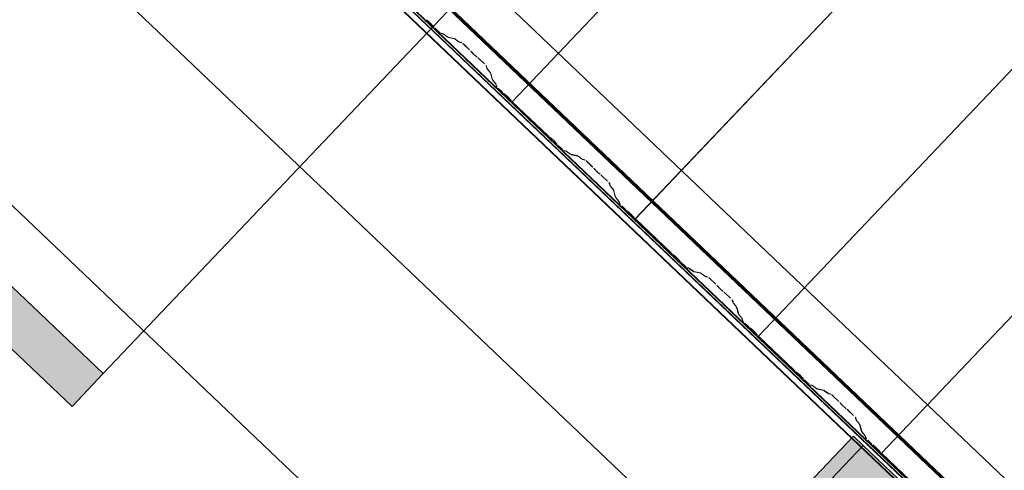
# Model space of a CAD drawing. Header units: metres. Extents: x 32343131.6 to 32343183.7, y 5699223.3 to 5699275.1.
# Tile 108 of 190: x 32343161.2 to 32343163.3, y 5699227.9 to 5699228.9. Entities that reach past the tile are written whole.
import ezdxf

# ---------------------------------------------------------------- set-up
doc = ezdxf.new("R2010")
doc.units = ezdxf.units.M
for name, color, linetype, lineweight in [('0-1', 7, 'Continuous', 5), ('A-ANNO-DIMS', 7, 'Continuous', 9), ('A-ANNO-DIMS-50', 7, 'Continuous', 9), ('A-DETL-GENF', 7, 'Continuous', 18), ('E-LITE-EQPM', 7, 'Continuous', 50), ('G-ANNO-SYMB-1', 7, 'Continuous', 9)]:
    doc.layers.add(name, color=color, linetype=linetype, lineweight=lineweight)
for name, color, linetype, lineweight, true_color in [('A-DETL-GENF-1', 2, 'Continuous', 50, 0xffff00), ('A-DETL-GENF-2', 9, 'Continuous', 50, 0x808080), ('A-ROOF-1', 7, 'Continuous', 5, 0xcccccc), ('E-POWR-CNDT-1', 5, 'Continuous', 70, 0x0000ff), ('S-BEAM-1', 7, 'Continuous', 5, 0xcccccc)]:
    doc.layers.add(name, color=color, linetype=linetype, lineweight=lineweight, true_color=true_color)
doc.styles.add('Arial', font='arial.ttf', dxfattribs={"height": 0.15})
doc.dimstyles.new('Blitzschutz', dxfattribs={"dimscale": 0.3048, "dimtxt": 0.153039, "dimasz": 0.492126, "dimexe": 0.393701, "dimexo": 0.0625, "dimgap": 0.287073, "dimtad": 1, "dimlfac": 100, "dimrnd": 0.01, "dimdsep": 46, "dimtxsty": 'Arial', "dimblk1": 'OBLIQUE', "dimblk2": 'OBLIQUE', "dimsah": 1, "dimcen": 0.09, "dimdle": 0.393701, "dimadec": 0, "dimazin": 0, "dimtfac": 1, "dimtdec": 4, "dimtix": 1, "dimtmove": 0, "dimatfit": 3, "dimfxl": 0.393701, "dimfxlon": 1, "dimtvp": 1, "dimtfill": 1, "dimtolj": 1, "dimtzin": 0, "dimarcsym": 2})

# ---------------------------------------------------------------- blocks, each defined once
blk = doc.blocks.new('Ortgang Hochpunkt - Ortgang Hochpunkt-3544340-TGA_190_LP5_GR_DA-TGA-01_G_')
at = {"layer": 'A-ROOF-1'}
for p, q in [((89.4753, -25.0355), (54.6993, 8.0497)), ((89.3588, -25.1579), (54.5828, 7.9273)), ((54.5837, 7.9281), (89.3597, -25.1571)), ((89.4753, -25.0355), (54.8986, 7.8602)), ((86.4503, -22.3717), (80.6667, -16.8693)), ((86.4469, -22.3674), (80.6711, -16.8725)), ((86.4407, -22.3554), (80.6826, -16.8773)), ((86.4397, -22.3532), (80.6848, -16.8781))]:
    blk.add_line(p, q, dxfattribs=at)
blk = doc.blocks.new('ARC_190_LPX_FM_Stellplätze_rvt-1-TGA_190_LP5_GR_DA-TGA-01_G_')
at = {"layer": 'S-BEAM-1'}
for p, q in [((32343162.2504, 5699228.6955), (32343170.5127, 5699237.3801)), ((32343162.2504, 5699228.6955), (32343170.5127, 5699237.3801)), ((32343162.2505, 5699228.6956), (32343170.5128, 5699237.3802)), ((32343162.2505, 5699228.6956), (32343170.5128, 5699237.3802)), ((32343162.5221, 5699228.4371), (32343170.7844, 5699237.1216)), ((32343162.5221, 5699228.4371), (32343170.7844, 5699237.1216)), ((32343162.5222, 5699228.4372), (32343170.7845, 5699237.1217)), ((32343162.5222, 5699228.4372), (32343170.7845, 5699237.1217)), ((32343162.7938, 5699228.1786), (32343171.0561, 5699236.8631)), ((32343162.7938, 5699228.1786), (32343171.0561, 5699236.8631)), ((32343162.7939, 5699228.1787), (32343171.0561, 5699236.8632)), ((32343162.7939, 5699228.1787), (32343171.0561, 5699236.8632)), ((32343163.0655, 5699227.9201), (32343171.3277, 5699236.6046)), ((32343163.0655, 5699227.9201), (32343171.3277, 5699236.6046)), ((32343163.0656, 5699227.9202), (32343171.3278, 5699236.6047)), ((32343163.0656, 5699227.9202), (32343171.3278, 5699236.6047)), ((32343162.0656, 5699228.8725), (32343162.0608, 5699228.8763)), ((32343162.0615, 5699228.8755), (32343162.0663, 5699228.8717)), ((32343162.0724, 5699228.8659), (32343162.0764, 5699228.8613)), ((32343162.0773, 5699228.8607), (32343162.0732, 5699228.8652)), ((32343162.0801, 5699228.8575), (32343162.0877, 5699228.8504)), ((32343162.0877, 5699228.8505), (32343162.0802, 5699228.8576)), ((32343162.0968, 5699228.8458), (32343162.0924, 5699228.8467)), ((32343162.0934, 5699228.8457), (32343162.0979, 5699228.8448)), ((32343162.107, 5699228.8386), (32343162.0978, 5699228.8452)), ((32343162.0987, 5699228.8443), (32343162.1079, 5699228.8376)), ((32343162.1223, 5699228.8352), (32343162.1078, 5699228.8381)), ((32343162.1089, 5699228.8371), (32343162.1233, 5699228.8341)), ((32343162.1325, 5699228.8279), (32343162.1233, 5699228.8346)), ((32343162.1241, 5699228.8337), (32343162.1334, 5699228.827)), ((32343162.1382, 5699228.8265), (32343162.1333, 5699228.8275)), ((32343162.1344, 5699228.8264), (32343162.1393, 5699228.8254)), ((32343162.1439, 5699228.8216), (32343162.1562, 5699228.8099)), ((32343162.1563, 5699228.81), (32343162.144, 5699228.8217)), ((32343162.1597, 5699228.8063), (32343162.1614, 5699228.8041)), ((32343162.1624, 5699228.8033), (32343162.1606, 5699228.8055)), ((32343162.1719, 5699228.7948), (32343162.1696, 5699228.7965)), ((32343162.1704, 5699228.7956), (32343162.1727, 5699228.7939)), ((32343162.1889, 5699228.779), (32343162.1765, 5699228.7908)), ((32343162.1765, 5699228.7907), (32343162.1888, 5699228.779)), ((32343162.1928, 5699228.7745), (32343162.194, 5699228.7696)), ((32343162.1951, 5699228.7686), (32343162.1939, 5699228.7735)), ((32343162.1946, 5699228.7687), (32343162.2018, 5699228.7598)), ((32343162.2027, 5699228.759), (32343162.1956, 5699228.7679)), ((32343162.2023, 5699228.759), (32343162.2059, 5699228.7447)), ((32343162.207, 5699228.7437), (32343162.2034, 5699228.758)), ((32343162.2065, 5699228.7438), (32343162.2137, 5699228.7349)), ((32343162.2146, 5699228.7341), (32343162.2075, 5699228.743)), ((32343162.2142, 5699228.7341), (32343162.2153, 5699228.7297)), ((32343162.2164, 5699228.7287), (32343162.2152, 5699228.7331)), ((32343162.2203, 5699228.7242), (32343162.2278, 5699228.7171)), ((32343162.2279, 5699228.7172), (32343162.2204, 5699228.7243)), ((32343162.2358, 5699228.7105), (32343162.2311, 5699228.7143)), ((32343162.2318, 5699228.7135), (32343162.2365, 5699228.7097)), ((32343162.2427, 5699228.7039), (32343162.2467, 5699228.6993)), ((32343162.2475, 5699228.6987), (32343162.2435, 5699228.7032)), ((32343162.2505, 5699228.6956), (32343162.2504, 5699228.6955)), ((32343162.2504, 5699228.6955), (32343162.2505, 5699228.6956)), ((32343162.2504, 5699228.6955), (32343162.3292, 5699228.6206)), ((32343162.3293, 5699228.6207), (32343162.2505, 5699228.6956)), ((32343162.3372, 5699228.614), (32343162.3325, 5699228.6178)), ((32343162.3332, 5699228.617), (32343162.3379, 5699228.6132)), ((32343162.3441, 5699228.6074), (32343162.3481, 5699228.6028)), ((32343162.349, 5699228.6022), (32343162.3449, 5699228.6067)), ((32343162.3518, 5699228.599), (32343162.3593, 5699228.5919)), ((32343162.3594, 5699228.592), (32343162.3519, 5699228.5991)), ((32343162.3685, 5699228.5873), (32343162.3641, 5699228.5882)), ((32343162.3651, 5699228.5872), (32343162.3696, 5699228.5863)), ((32343162.3787, 5699228.5801), (32343162.3695, 5699228.5867)), ((32343162.3704, 5699228.5858), (32343162.3796, 5699228.5792)), ((32343162.394, 5699228.5767), (32343162.3795, 5699228.5796)), ((32343162.3806, 5699228.5786), (32343162.395, 5699228.5756)), ((32343162.4042, 5699228.5694), (32343162.395, 5699228.5761)), ((32343162.3958, 5699228.5752), (32343162.405, 5699228.5685)), ((32343162.4099, 5699228.568), (32343162.405, 5699228.569)), ((32343162.406, 5699228.5679), (32343162.411, 5699228.5669)), ((32343162.4156, 5699228.5632), (32343162.4279, 5699228.5514)), ((32343162.428, 5699228.5515), (32343162.4157, 5699228.5633)), ((32343162.4313, 5699228.5479), (32343162.4331, 5699228.5457)), ((32343162.4341, 5699228.5449), (32343162.4323, 5699228.5471)), ((32343162.4435, 5699228.5364), (32343162.4413, 5699228.538)), ((32343162.4421, 5699228.5371), (32343162.4444, 5699228.5354)), ((32343162.4481, 5699228.5322), (32343162.4605, 5699228.5205)), ((32343162.4606, 5699228.5206), (32343162.4482, 5699228.5323)), ((32343162.4645, 5699228.5161), (32343162.4657, 5699228.5112)), ((32343162.4668, 5699228.5102), (32343162.4655, 5699228.515)), ((32343162.4663, 5699228.5102), (32343162.4734, 5699228.5013)), ((32343162.4744, 5699228.5005), (32343162.4673, 5699228.5094)), ((32343162.474, 5699228.5006), (32343162.4776, 5699228.4863)), ((32343162.4787, 5699228.4852), (32343162.475, 5699228.4996)), ((32343162.4782, 5699228.4853), (32343162.4853, 5699228.4764)), ((32343162.4863, 5699228.4756), (32343162.4792, 5699228.4845)), ((32343162.4858, 5699228.4757), (32343162.487, 5699228.4713)), ((32343162.4881, 5699228.4702), (32343162.4869, 5699228.4746)), ((32343162.492, 5699228.4657), (32343162.4995, 5699228.4586)), ((32343162.4996, 5699228.4587), (32343162.4921, 5699228.4658)), ((32343162.5075, 5699228.4521), (32343162.5027, 5699228.4559)), ((32343162.5034, 5699228.4551), (32343162.5082, 5699228.4513)), ((32343162.5143, 5699228.4454), (32343162.5184, 5699228.4409)), ((32343162.5192, 5699228.4402), (32343162.5152, 5699228.4448)), ((32343162.5222, 5699228.4372), (32343162.5221, 5699228.4371)), ((32343162.5221, 5699228.4371), (32343162.5222, 5699228.4372)), ((32343162.5221, 5699228.4371), (32343162.6009, 5699228.3621)), ((32343162.601, 5699228.3622), (32343162.5222, 5699228.4372)), ((32343162.6089, 5699228.3556), (32343162.6042, 5699228.3594)), ((32343162.6049, 5699228.3586), (32343162.6096, 5699228.3548)), ((32343162.6158, 5699228.3489), (32343162.6198, 5699228.3444)), ((32343162.6206, 5699228.3437), (32343162.6166, 5699228.3483)), ((32343162.6235, 5699228.3406), (32343162.631, 5699228.3334)), ((32343162.6311, 5699228.3335), (32343162.6236, 5699228.3407)), ((32343162.6402, 5699228.3288), (32343162.6357, 5699228.3297)), ((32343162.6368, 5699228.3287), (32343162.6413, 5699228.3278)), ((32343162.6504, 5699228.3216), (32343162.6412, 5699228.3283)), ((32343162.642, 5699228.3273), (32343162.6513, 5699228.3207)), ((32343162.6657, 5699228.3182), (32343162.6512, 5699228.3211)), ((32343162.6523, 5699228.3201), (32343162.6667, 5699228.3172)), ((32343162.6759, 5699228.311), (32343162.6667, 5699228.3176)), ((32343162.6675, 5699228.3167), (32343162.6767, 5699228.31)), ((32343162.6816, 5699228.3095), (32343162.6767, 5699228.3105)), ((32343162.6777, 5699228.3095), (32343162.6827, 5699228.3085)), ((32343162.6873, 5699228.3047), (32343162.6996, 5699228.293)), ((32343162.6997, 5699228.2931), (32343162.6874, 5699228.3048)), ((32343162.703, 5699228.2894), (32343162.7048, 5699228.2872)), ((32343162.7058, 5699228.2864), (32343162.704, 5699228.2886)), ((32343162.7152, 5699228.2779), (32343162.713, 5699228.2796)), ((32343162.7138, 5699228.2786), (32343162.7161, 5699228.277)), ((32343162.7198, 5699228.2737), (32343162.7322, 5699228.262)), ((32343162.7322, 5699228.2621), (32343162.7199, 5699228.2738)), ((32343162.7361, 5699228.2576), (32343162.7374, 5699228.2527)), ((32343162.7385, 5699228.2517), (32343162.7372, 5699228.2566)), ((32343162.738, 5699228.2517), (32343162.7451, 5699228.2429)), ((32343162.7461, 5699228.242), (32343162.739, 5699228.2509)), ((32343162.7456, 5699228.2421), (32343162.7493, 5699228.2278)), ((32343162.7504, 5699228.2268), (32343162.7467, 5699228.2411)), ((32343162.7499, 5699228.2268), (32343162.757, 5699228.2179)), ((32343162.758, 5699228.2171), (32343162.7509, 5699228.226)), ((32343162.7575, 5699228.2172), (32343162.7587, 5699228.2128)), ((32343162.7597, 5699228.2118), (32343162.7586, 5699228.2162)), ((32343162.7636, 5699228.2073), (32343162.7712, 5699228.2001)), ((32343162.7713, 5699228.2002), (32343162.7637, 5699228.2073)), ((32343162.7792, 5699228.1936), (32343162.7744, 5699228.1974)), ((32343162.7751, 5699228.1966), (32343162.7799, 5699228.1928)), ((32343162.786, 5699228.1869), (32343162.7901, 5699228.1824)), ((32343162.7909, 5699228.1817), (32343162.7869, 5699228.1863)), ((32343162.7939, 5699228.1787), (32343162.7938, 5699228.1786)), ((32343162.7938, 5699228.1786), (32343162.7939, 5699228.1787)), ((32343162.7938, 5699228.1786), (32343162.8726, 5699228.1036)), ((32343162.8727, 5699228.1037), (32343162.7939, 5699228.1787)), ((32343162.8806, 5699228.0971), (32343162.8759, 5699228.1009)), ((32343162.8766, 5699228.1001), (32343162.8813, 5699228.0963)), ((32343162.8875, 5699228.0904), (32343162.8915, 5699228.0859)), ((32343162.8923, 5699228.0852), (32343162.8883, 5699228.0898)), ((32343162.8952, 5699228.0821), (32343162.9027, 5699228.0749)), ((32343162.9028, 5699228.075), (32343162.8953, 5699228.0822)), ((32343162.9119, 5699228.0704), (32343162.9074, 5699228.0713)), ((32343162.9085, 5699228.0702), (32343162.9129, 5699228.0693)), ((32343162.9221, 5699228.0631), (32343162.9129, 5699228.0698)), ((32343162.9137, 5699228.0689), (32343162.9229, 5699228.0622)), ((32343162.9373, 5699228.0597), (32343162.9229, 5699228.0627)), ((32343162.9239, 5699228.0616), (32343162.9384, 5699228.0587)), ((32343162.9476, 5699228.0525), (32343162.9383, 5699228.0591)), ((32343162.9392, 5699228.0582), (32343162.9484, 5699228.0516)), ((32343162.9533, 5699228.051), (32343162.9483, 5699228.052)), ((32343162.9494, 5699228.051), (32343162.9543, 5699228.05)), ((32343162.959, 5699228.0462), (32343162.9713, 5699228.0345)), ((32343162.9714, 5699228.0346), (32343162.9591, 5699228.0463)), ((32343162.9747, 5699228.0309), (32343162.9765, 5699228.0287)), ((32343162.9775, 5699228.0279), (32343162.9757, 5699228.0301)), ((32343162.9869, 5699228.0194), (32343162.9846, 5699228.0211)), ((32343162.9855, 5699228.0202), (32343162.9878, 5699228.0185)), ((32343162.9915, 5699228.0152), (32343163.0038, 5699228.0035)), ((32343163.0039, 5699228.0036), (32343162.9916, 5699228.0153)), ((32343163.0078, 5699227.9991), (32343163.0091, 5699227.9942)), ((32343163.0102, 5699227.9932), (32343163.0089, 5699227.9981)), ((32343163.0097, 5699227.9933), (32343163.0168, 5699227.9844)), ((32343163.0178, 5699227.9836), (32343163.0107, 5699227.9924)), ((32343163.0173, 5699227.9836), (32343163.021, 5699227.9693)), ((32343163.0221, 5699227.9683), (32343163.0184, 5699227.9826)), ((32343163.0216, 5699227.9683), (32343163.0287, 5699227.9595)), ((32343163.0297, 5699227.9587), (32343163.0226, 5699227.9675)), ((32343163.0292, 5699227.9587), (32343163.0303, 5699227.9543)), ((32343163.0314, 5699227.9533), (32343163.0303, 5699227.9577)), ((32343163.0353, 5699227.9488), (32343163.0429, 5699227.9416)), ((32343163.0429, 5699227.9417), (32343163.0354, 5699227.9489)), ((32343163.0509, 5699227.9351), (32343163.0461, 5699227.9389)), ((32343163.0468, 5699227.9381), (32343163.0516, 5699227.9343)), ((32343163.0577, 5699227.9285), (32343163.0618, 5699227.9239)), ((32343163.0626, 5699227.9232), (32343163.0586, 5699227.9278)), ((32343163.0656, 5699227.9202), (32343163.0655, 5699227.9201)), ((32343163.0655, 5699227.9201), (32343163.0656, 5699227.9202)), ((32343163.0655, 5699227.9201), (32343163.1443, 5699227.8451)), ((32343163.1444, 5699227.8452), (32343163.0656, 5699227.9202))]:
    blk.add_line(p, q, dxfattribs=at)
for centre, major_axis, ratio, start_param, end_param in [((32343162.0691, 5699228.8685), (-0.00543, 0.00517), 0.087155, 3.927883, 5.496893), ((32343162.0691, 5699228.8685), (-0.00435, 0.00414), 0.087156, 3.927884, 5.496895), ((32343162.0806, 5699228.858), (-0.00543, 0.00517), 0.087155, 0.786291, 1.570797), ((32343162.0806, 5699228.858), (-0.00435, 0.00414), 0.087156, 0.786293, 1.570797), ((32343162.0881, 5699228.8509), (-0.00435, 0.00414), 0.087156, 1.570796, 3.003604), ((32343162.0881, 5699228.8509), (-0.00543, 0.00517), 0.087156, 1.570796, 3.003608), ((32343162.1021, 5699228.8406), (-0.00543, 0.00517), 0.087156, 5.711273, 6.145199), ((32343162.1021, 5699228.8406), (-0.00435, 0.00414), 0.087155, 5.711267, 6.145197), ((32343162.1036, 5699228.8422), (-0.00435, 0.00414), 0.087155, 2.569683, 3.003604), ((32343162.1036, 5699228.8422), (-0.00543, 0.00517), 0.087156, 2.56968, 3.003601), ((32343162.1276, 5699228.83), (-0.00543, 0.00517), 0.087156, 5.711273, 6.145194), ((32343162.1276, 5699228.83), (-0.00435, 0.00414), 0.087155, 5.71127, 6.145197), ((32343162.129, 5699228.8316), (-0.00435, 0.00414), 0.087156, 2.569682, 3.003604), ((32343162.129, 5699228.8316), (-0.00543, 0.00517), 0.087156, 2.56968, 3.003601), ((32343162.1435, 5699228.8213), (-0.00543, 0.00517), 0.087156, 4.712389, 6.145196), ((32343162.1435, 5699228.8213), (-0.00435, 0.00414), 0.087155, 4.712389, 6.145197), ((32343162.1559, 5699228.8095), (-0.00435, 0.00414), 0.087156, 3.741006, 4.712389), ((32343162.1559, 5699228.8095), (-0.00543, 0.00517), 0.087155, 3.74101, 4.712389), ((32343162.1662, 5699228.8001), (-0.00543, 0.00517), 0.087156, 0.599417, 2.542175), ((32343162.1662, 5699228.8001), (-0.00435, 0.00414), 0.087156, 0.599418, 2.542175), ((32343162.1761, 5699228.7903), (-0.00543, 0.00517), 0.087156, 4.712389, 5.68377), ((32343162.1761, 5699228.7903), (-0.00435, 0.00414), 0.087156, 4.712389, 5.683768), ((32343162.1884, 5699228.7786), (-0.00435, 0.00414), 0.087156, 3.27958, 4.712389), ((32343162.1884, 5699228.7786), (-0.00543, 0.00517), 0.087156, 3.279581, 4.712389), ((32343162.1995, 5699228.7646), (-0.00543, 0.00517), 0.087156, 0.137989, 0.571911), ((32343162.1995, 5699228.7646), (-0.00435, 0.00414), 0.087155, 0.137986, 0.571912), ((32343162.1979, 5699228.7631), (-0.00435, 0.00414), 0.087156, 3.27958, 3.713505), ((32343162.1979, 5699228.7631), (-0.00543, 0.00517), 0.087156, 3.279581, 3.713506), ((32343162.2114, 5699228.7397), (-0.00543, 0.00517), 0.087155, 0.137989, 0.571912), ((32343162.2114, 5699228.7397), (-0.00435, 0.00414), 0.087156, 0.137991, 0.571912), ((32343162.2098, 5699228.7382), (-0.00435, 0.00414), 0.087156, 3.279578, 3.713505), ((32343162.2098, 5699228.7382), (-0.00543, 0.00517), 0.087156, 3.279581, 3.713503), ((32343162.2207, 5699228.7247), (-0.00543, 0.00517), 0.087156, 0.137989, 1.570796), ((32343162.2207, 5699228.7247), (-0.00435, 0.00414), 0.087156, 0.137994, 1.570797), ((32343162.2282, 5699228.7175), (-0.00543, 0.00517), 0.087156, 1.570796, 2.355303), ((32343162.2282, 5699228.7175), (-0.00435, 0.00414), 0.087156, 1.570796, 2.355302), ((32343162.2393, 5699228.7066), (-0.00543, 0.00517), 0.087155, 3.927883, 5.496893), ((32343162.2393, 5699228.7066), (-0.00435, 0.00414), 0.087155, 3.927882, 5.496896), ((32343162.2508, 5699228.696), (-0.00543, 0.00517), 0.087156, 0.78629, 1.570796), ((32343162.2508, 5699228.696), (-0.00435, 0.00414), 0.087156, 0.786289, 1.570796), ((32343162.3297, 5699228.621), (-0.00543, 0.00517), 0.087156, 1.570796, 2.355301), ((32343162.3297, 5699228.621), (-0.00435, 0.00414), 0.087156, 1.570796, 2.355303), ((32343162.3408, 5699228.6101), (-0.00543, 0.00517), 0.087156, 3.927882, 5.496895), ((32343162.3408, 5699228.6101), (-0.00435, 0.00414), 0.087156, 3.927885, 5.496895), ((32343162.3523, 5699228.5995), (-0.00543, 0.00517), 0.087156, 0.78629, 1.570796), ((32343162.3523, 5699228.5995), (-0.00435, 0.00414), 0.087156, 0.786284, 1.570796), ((32343162.3598, 5699228.5924), (-0.00543, 0.00517), 0.087156, 1.570796, 3.003607), ((32343162.3598, 5699228.5924), (-0.00435, 0.00414), 0.087156, 1.570796, 3.003604), ((32343162.3738, 5699228.5821), (-0.00543, 0.00517), 0.087156, 5.711273, 6.145196), ((32343162.3738, 5699228.5821), (-0.00435, 0.00414), 0.087155, 5.71127, 6.145197), ((32343162.3752, 5699228.5838), (-0.00435, 0.00414), 0.087155, 2.569682, 3.003604), ((32343162.3752, 5699228.5838), (-0.00543, 0.00517), 0.087156, 2.56968, 3.003601), ((32343162.3993, 5699228.5715), (-0.00543, 0.00517), 0.087156, 5.711273, 6.145194), ((32343162.3993, 5699228.5715), (-0.00435, 0.00414), 0.087156, 5.71127, 6.145197), ((32343162.4007, 5699228.5731), (-0.00435, 0.00414), 0.087155, 2.569682, 3.003604), ((32343162.4007, 5699228.5731), (-0.00543, 0.00517), 0.087156, 2.56968, 3.003601), ((32343162.4152, 5699228.5628), (-0.00543, 0.00517), 0.087156, 4.712389, 6.145191), ((32343162.4152, 5699228.5628), (-0.00435, 0.00414), 0.087155, 4.712389, 6.145197), ((32343162.4276, 5699228.5511), (-0.00435, 0.00414), 0.087156, 3.741007, 4.712389), ((32343162.4276, 5699228.5511), (-0.00543, 0.00517), 0.087156, 3.74101, 4.712389), ((32343162.4379, 5699228.5417), (-0.00543, 0.00517), 0.087156, 0.599417, 2.542175), ((32343162.4379, 5699228.5417), (-0.00435, 0.00414), 0.087156, 0.599418, 2.542175), ((32343162.4478, 5699228.5318), (-0.00543, 0.00517), 0.087155, 4.712389, 5.683766), ((32343162.4478, 5699228.5318), (-0.00435, 0.00414), 0.087155, 4.71239, 5.683769), ((32343162.4601, 5699228.5201), (-0.00435, 0.00414), 0.087156, 3.279581, 4.712389), ((32343162.4601, 5699228.5201), (-0.00543, 0.00517), 0.087156, 3.279581, 4.712389), ((32343162.4711, 5699228.5061), (-0.00543, 0.00517), 0.087156, 0.137989, 0.571912), ((32343162.4711, 5699228.5061), (-0.00435, 0.00414), 0.087156, 0.137987, 0.571912), ((32343162.4696, 5699228.5046), (-0.00435, 0.00414), 0.087156, 3.279578, 3.713505), ((32343162.4696, 5699228.5046), (-0.00543, 0.00517), 0.087156, 3.279581, 3.713505), ((32343162.483, 5699228.4812), (-0.00543, 0.00517), 0.087156, 0.137989, 0.57191), ((32343162.483, 5699228.4812), (-0.00435, 0.00414), 0.087156, 0.13799, 0.571912), ((32343162.4815, 5699228.4797), (-0.00435, 0.00414), 0.087156, 3.279579, 3.713505), ((32343162.4815, 5699228.4797), (-0.00543, 0.00517), 0.087155, 3.279582, 3.713505), ((32343162.4924, 5699228.4662), (-0.00543, 0.00517), 0.087155, 0.137989, 1.570796), ((32343162.4924, 5699228.4662), (-0.00435, 0.00414), 0.087156, 0.137992, 1.570797), ((32343162.4999, 5699228.4591), (-0.00543, 0.00517), 0.087156, 1.570796, 2.355303), ((32343162.4999, 5699228.4591), (-0.00435, 0.00414), 0.087156, 1.570796, 2.355302), ((32343162.511, 5699228.4481), (-0.00543, 0.00517), 0.087156, 3.927883, 5.496892), ((32343162.511, 5699228.4481), (-0.00435, 0.00414), 0.087155, 3.927881, 5.496896), ((32343162.5225, 5699228.4375), (-0.00543, 0.00517), 0.087156, 0.78629, 1.570796), ((32343162.5225, 5699228.4375), (-0.00435, 0.00414), 0.087156, 0.78629, 1.570796), ((32343162.6014, 5699228.3626), (-0.00543, 0.00517), 0.087156, 1.570796, 2.355301), ((32343162.6014, 5699228.3626), (-0.00435, 0.00414), 0.087156, 1.570796, 2.355303), ((32343162.6125, 5699228.3516), (-0.00543, 0.00517), 0.087156, 3.927882, 5.496896), ((32343162.6125, 5699228.3516), (-0.00435, 0.00414), 0.087156, 3.927885, 5.496895), ((32343162.624, 5699228.341), (-0.00543, 0.00517), 0.087156, 0.78629, 1.570796), ((32343162.624, 5699228.341), (-0.00435, 0.00414), 0.087156, 0.786288, 1.570796), ((32343162.6315, 5699228.3339), (-0.00543, 0.00517), 0.087156, 1.570796, 3.003604), ((32343162.6315, 5699228.3339), (-0.00435, 0.00414), 0.087156, 1.570796, 3.003604), ((32343162.6455, 5699228.3237), (-0.00543, 0.00517), 0.087156, 5.711273, 6.145196), ((32343162.6455, 5699228.3237), (-0.00435, 0.00414), 0.087155, 5.71127, 6.145197), ((32343162.6469, 5699228.3253), (-0.00435, 0.00414), 0.087156, 2.569679, 3.003604), ((32343162.6469, 5699228.3253), (-0.00543, 0.00517), 0.087156, 2.56968, 3.003606), ((32343162.671, 5699228.313), (-0.00543, 0.00517), 0.087156, 5.711273, 6.145196), ((32343162.671, 5699228.313), (-0.00435, 0.00414), 0.087155, 5.711271, 6.145197), ((32343162.6724, 5699228.3146), (-0.00435, 0.00414), 0.087156, 2.569681, 3.003603), ((32343162.6724, 5699228.3146), (-0.00543, 0.00517), 0.087156, 2.569681, 3.003608), ((32343162.6869, 5699228.3043), (-0.00543, 0.00517), 0.087156, 4.712389, 6.145199), ((32343162.6869, 5699228.3043), (-0.00435, 0.00414), 0.087156, 4.712389, 6.145197), ((32343162.6992, 5699228.2926), (-0.00435, 0.00414), 0.087156, 3.741012, 4.712389), ((32343162.6992, 5699228.2926), (-0.00543, 0.00517), 0.087156, 3.74101, 4.712389), ((32343162.7096, 5699228.2832), (-0.00543, 0.00517), 0.087155, 0.599417, 2.542176), ((32343162.7096, 5699228.2832), (-0.00435, 0.00414), 0.087156, 0.599418, 2.542176), ((32343162.7195, 5699228.2733), (-0.00543, 0.00517), 0.087156, 4.712389, 5.683769), ((32343162.7195, 5699228.2733), (-0.00435, 0.00414), 0.087155, 4.71239, 5.683769), ((32343162.7318, 5699228.2616), (-0.00435, 0.00414), 0.087155, 3.279574, 4.712389), ((32343162.7318, 5699228.2616), (-0.00543, 0.00517), 0.087156, 3.279581, 4.712389), ((32343162.7428, 5699228.2476), (-0.00543, 0.00517), 0.087156, 0.137989, 0.571913), ((32343162.7428, 5699228.2476), (-0.00435, 0.00414), 0.087156, 0.137987, 0.571912), ((32343162.7413, 5699228.2461), (-0.00435, 0.00414), 0.087155, 3.279587, 3.713505), ((32343162.7413, 5699228.2461), (-0.00543, 0.00517), 0.087156, 3.279581, 3.713503), ((32343162.7547, 5699228.2227), (-0.00543, 0.00517), 0.087156, 0.137989, 0.57191), ((32343162.7547, 5699228.2227), (-0.00435, 0.00414), 0.087156, 0.137985, 0.571912), ((32343162.7532, 5699228.2212), (-0.00435, 0.00414), 0.087156, 3.279585, 3.713505), ((32343162.7532, 5699228.2212), (-0.00543, 0.00517), 0.087156, 3.279581, 3.713505), ((32343162.7641, 5699228.2077), (-0.00543, 0.00517), 0.087156, 0.137989, 1.570796), ((32343162.7641, 5699228.2077), (-0.00435, 0.00414), 0.087156, 0.137991, 1.570796), ((32343162.7716, 5699228.2006), (-0.00543, 0.00517), 0.087156, 1.570796, 2.355306), ((32343162.7716, 5699228.2006), (-0.00435, 0.00414), 0.087156, 1.570796, 2.355302), ((32343162.7827, 5699228.1896), (-0.00543, 0.00517), 0.087156, 3.927883, 5.496893), ((32343162.7827, 5699228.1896), (-0.00435, 0.00414), 0.087155, 3.927886, 5.496896), ((32343162.7942, 5699228.1791), (-0.00543, 0.00517), 0.087156, 0.78629, 1.570796), ((32343162.7942, 5699228.1791), (-0.00435, 0.00414), 0.087156, 0.786288, 1.570796), ((32343162.873, 5699228.1041), (-0.00543, 0.00517), 0.087156, 1.570796, 2.355304), ((32343162.873, 5699228.1041), (-0.00435, 0.00414), 0.087156, 1.570796, 2.355303), ((32343162.8841, 5699228.0931), (-0.00543, 0.00517), 0.087156, 3.927882, 5.496895), ((32343162.8841, 5699228.0931), (-0.00435, 0.00414), 0.087156, 3.92788, 5.496895), ((32343162.8957, 5699228.0826), (-0.00543, 0.00517), 0.087156, 0.78629, 1.570796), ((32343162.8957, 5699228.0826), (-0.00435, 0.00414), 0.087156, 0.786289, 1.570796), ((32343162.9032, 5699228.0754), (-0.00543, 0.00517), 0.087156, 1.570796, 3.003603), ((32343162.9032, 5699228.0754), (-0.00435, 0.00414), 0.087155, 1.570796, 3.003604), ((32343162.9172, 5699228.0652), (-0.00543, 0.00517), 0.087156, 5.711273, 6.145196), ((32343162.9172, 5699228.0652), (-0.00435, 0.00414), 0.087156, 5.711271, 6.145196), ((32343162.9186, 5699228.0668), (-0.00435, 0.00414), 0.087156, 2.569675, 3.003604), ((32343162.9186, 5699228.0668), (-0.00543, 0.00517), 0.087156, 2.569681, 3.003612), ((32343162.9427, 5699228.0545), (-0.00543, 0.00517), 0.087156, 5.711273, 6.145196), ((32343162.9427, 5699228.0545), (-0.00435, 0.00414), 0.087156, 5.711273, 6.145196), ((32343162.9441, 5699228.0562), (-0.00435, 0.00414), 0.087156, 2.569682, 3.003603), ((32343162.9441, 5699228.0562), (-0.00543, 0.00517), 0.087155, 2.569681, 3.003607), ((32343162.9586, 5699228.0458), (-0.00543, 0.00517), 0.087156, 4.712389, 6.1452), ((32343162.9586, 5699228.0458), (-0.00435, 0.00414), 0.087156, 4.712389, 6.145196), ((32343162.9709, 5699228.0341), (-0.00435, 0.00414), 0.087156, 3.74101, 4.712389), ((32343162.9709, 5699228.0341), (-0.00543, 0.00517), 0.087156, 3.74101, 4.712389), ((32343162.9813, 5699228.0247), (-0.00543, 0.00517), 0.087156, 0.599417, 2.542176), ((32343162.9813, 5699228.0247), (-0.00435, 0.00414), 0.087156, 0.599417, 2.542176), ((32343162.9912, 5699228.0149), (-0.00543, 0.00517), 0.087156, 4.712389, 5.683771), ((32343162.9912, 5699228.0149), (-0.00435, 0.00414), 0.087156, 4.712389, 5.683768), ((32343163.0035, 5699228.0031), (-0.00435, 0.00414), 0.087156, 3.279579, 4.712389), ((32343163.0035, 5699228.0031), (-0.00543, 0.00517), 0.087156, 3.279581, 4.712389), ((32343163.0145, 5699227.9892), (-0.00543, 0.00517), 0.087156, 0.137989, 0.571913), ((32343163.0145, 5699227.9892), (-0.00435, 0.00414), 0.087156, 0.137986, 0.571912), ((32343163.013, 5699227.9877), (-0.00435, 0.00414), 0.087156, 3.279582, 3.713505), ((32343163.013, 5699227.9877), (-0.00543, 0.00517), 0.087156, 3.279581, 3.713503), ((32343163.0264, 5699227.9642), (-0.00543, 0.00517), 0.087156, 0.137989, 0.57191), ((32343163.0264, 5699227.9642), (-0.00435, 0.00414), 0.087156, 0.137991, 0.571912), ((32343163.0249, 5699227.9627), (-0.00435, 0.00414), 0.087156, 3.279585, 3.713505), ((32343163.0249, 5699227.9627), (-0.00543, 0.00517), 0.087156, 3.279581, 3.713509), ((32343163.0358, 5699227.9492), (-0.00543, 0.00517), 0.087156, 0.137989, 1.570796), ((32343163.0358, 5699227.9492), (-0.00435, 0.00414), 0.087156, 0.137987, 1.570796), ((32343163.0433, 5699227.9421), (-0.00435, 0.00414), 0.087156, 1.570796, 2.355302), ((32343163.0433, 5699227.9421), (-0.00543, 0.00517), 0.087156, 1.570796, 2.355306), ((32343163.0544, 5699227.9311), (-0.00543, 0.00517), 0.087156, 3.927882, 5.496895), ((32343163.0544, 5699227.9311), (-0.00435, 0.00414), 0.087155, 3.927885, 5.496896), ((32343163.0659, 5699227.9206), (-0.00543, 0.00517), 0.087156, 0.78629, 1.570796), ((32343163.0659, 5699227.9206), (-0.00435, 0.00414), 0.087156, 0.786288, 1.570796)]:
    blk.add_ellipse(centre, major_axis=major_axis, ratio=ratio, start_param=start_param, end_param=end_param, dxfattribs=at)
at = {"layer": 'A-ROOF-1'}
blk.add_blockref('Ortgang Hochpunkt - Ortgang Hochpunkt-3544340-TGA_190_LP5_GR_DA-TGA-01_G_', (32343077.7673, 5699249.1855), dxfattribs=at)
blk = doc.blocks.new('LnPlus 40-AB7L-LR_18000-730 12G1 - Type catalog-7542735-TGA_190_LP5_GR_DA-TGA-01_G_')
at = {"layer": 'A-DETL-GENF-1'}
blk.add_hatch(color=256, dxfattribs=at).paths.add_polyline_path([(0.1406, -0.02), (0.1406, 0.198), (-0.1406, 0.198), (-0.1406, -0.02)])
at = {"layer": 'A-DETL-GENF-2'}
h = blk.add_hatch(color=256, dxfattribs=at)
h.paths.add_polyline_path([(0.1406, -0.1944), (0.1406, -0.05), (0.1703, -0.05), (0.1703, 0.2276), (-0.1703, 0.2276), (-0.1703, -0.05), (-0.1406, -0.05), (-0.1406, -0.1944)])
h.paths.add_polyline_path([(0.1406, -0.02), (-0.1406, -0.02), (-0.1406, 0.198), (0.1406, 0.198)])
at = {"layer": 'E-LITE-EQPM'}
h = blk.add_hatch(color=256, dxfattribs=at)
h.paths.add_polyline_path([(0.1406, -0.1944), (0.1703, -0.1944), (0.1703, -0.05), (0.1406, -0.05)])
h.paths.add_polyline_path([(-0.1703, -0.1944), (-0.1406, -0.1944), (-0.1406, -0.05), (-0.1703, -0.05)])
at = {"layer": 'A-DETL-GENF'}
for p, q in [((0.1703, 0.2276), (-0.1703, 0.2276)), ((-0.1703, 0.2276), (-0.1703, -0.05)), ((0.1703, -0.05), (0.1703, 0.2276)), ((0.1406, 0.198), (-0.1406, 0.198)), ((-0.1406, 0.198), (-0.1406, -0.02)), ((-0.1406, -0.02), (-0.1406, 0.198)), ((-0.1406, 0.198), (0.1406, 0.198)), ((0.1406, -0.02), (0.1406, 0.198)), ((0.1406, 0.198), (0.1406, -0.02)), ((-0.1406, -0.02), (0.1406, -0.02)), ((0.1406, -0.02), (-0.1406, -0.02)), ((-0.1406, -0.05), (-0.1703, -0.05)), ((-0.1703, -0.05), (-0.1703, -0.1944)), ((-0.1703, -0.05), (-0.1406, -0.05)), ((-0.1406, -0.1944), (-0.1406, -0.05)), ((-0.1406, -0.05), (-0.1406, -0.1944)), ((0.1703, -0.05), (0.1406, -0.05)), ((0.1406, -0.05), (0.1406, -0.1944)), ((0.1406, -0.1944), (0.1406, -0.05)), ((0.1406, -0.05), (0.1703, -0.05)), ((0.1703, -0.1944), (0.1703, -0.05)), ((-0.1703, -0.1944), (-0.1406, -0.1944)), ((-0.1406, -0.1944), (0.1406, -0.1944)), ((0.1406, -0.1944), (0.1703, -0.1944))]:
    blk.add_line(p, q, dxfattribs=at)
blk = doc.blocks.new('DIMBLOCK2-TGA_190_LP5_GR_DA-TGA-01_G_')
at = {"layer": 'A-ANNO-DIMS-50', "transparency": 16777216}
for p, q in [((32343158.138, 5699232.0187), (32343158.2207, 5699232.1056)), ((32343158.138, 5699232.0187), (32343158.0553, 5699231.9318)), ((32343163.934, 5699226.5045), (32343158.138, 5699232.0187)), ((32343163.934, 5699226.5045), (32343164.0167, 5699226.5914)), ((32343163.934, 5699226.5045), (32343163.8513, 5699226.4176))]:
    blk.add_line(p, q, dxfattribs=at)
at = {"layer": 'A-ANNO-DIMS-50', "lineweight": 35, "transparency": 16777216}
for p, q in [((32343158.138, 5699232.0187), (32343158.032, 5699232.0161)), ((32343158.138, 5699232.0187), (32343158.244, 5699232.0213)), ((32343163.934, 5699226.5045), (32343163.828, 5699226.5019)), ((32343163.934, 5699226.5045), (32343164.04, 5699226.5071))]:
    blk.add_line(p, q, dxfattribs=at)
at = {"layer": 'A-ANNO-DIMS-50', "color": 0, "transparency": 16777216, "insert": (32343161.0897, 5699228.821), "char_height": 0.15, "width": 0.822172, "attachment_point": 1, "rotation": 136.4273, "line_spacing_factor": 0.941778, "style": 'Arial', "bg_fill": 3, "box_fill_scale": 1.25, "bg_fill_color": 256, "bg_fill_true_color": 13158600, "bg_fill_transparency": 0}
blk.add_mtext('800 cm', dxfattribs=at)
blk = doc.blocks.new('_Oblique')
at = {"color": 0, "linetype": 'ByBlock', "lineweight": -2}
blk.add_line((-0.5, -0.5), (0.5, 0.5), dxfattribs=at)
blk = doc.blocks.new('DIMBLOCK8-TGA_190_LP5_GR_DA-TGA-01_G_')
at = {"layer": 'A-ANNO-DIMS-50', "transparency": 16777216}
for p, q in [((32343157.7934, 5699231.6564), (32343157.8761, 5699231.7434)), ((32343157.7934, 5699231.6564), (32343157.7106, 5699231.5695)), ((32343166.5743, 5699223.3024), (32343157.7934, 5699231.6564)), ((32343166.4874, 5699223.3851), (32343166.5701, 5699223.4721)), ((32343166.4874, 5699223.3851), (32343166.4046, 5699223.2982))]:
    blk.add_line(p, q, dxfattribs=at)
at = {"layer": 'A-ANNO-DIMS-50', "lineweight": 35, "transparency": 16777216}
for p, q in [((32343157.7934, 5699231.6564), (32343157.6873, 5699231.6538)), ((32343157.7934, 5699231.6564), (32343157.8994, 5699231.6591)), ((32343166.4874, 5699223.3851), (32343166.3813, 5699223.3825)), ((32343166.4874, 5699223.3851), (32343166.5934, 5699223.3878))]:
    blk.add_line(p, q, dxfattribs=at)
at = {"layer": 'A-ANNO-DIMS-50', "color": 0, "transparency": 16777216, "insert": (32343162.2358, 5699227.0404), "char_height": 0.15, "width": 0.960613, "attachment_point": 1, "rotation": 136.4273, "line_spacing_factor": 0.941778, "style": 'Arial', "bg_fill": 3, "box_fill_scale": 1.25, "bg_fill_color": 256, "bg_fill_true_color": 13158600, "bg_fill_transparency": 0}
blk.add_mtext('1200 cm', dxfattribs=at)
blk = doc.blocks.new('Schnitt - Schnittende - Gefüllt-28045-TGA_190_LP5_GR_DA-TGA-01_G_')
at = {"layer": 'G-ANNO-SYMB-1'}
blk.add_hatch(color=256, dxfattribs=at).paths.add_polyline_path([(0, 0.009), (0, 0), (-0.002, 0), (-0.002, 0.009)])
for p, q in [((0, 0.009), (-0.002, 0.009)), ((-0.002, 0.009), (-0.002, 0)), ((0, 0), (0, 0.009)), ((-0.002, 0), (0, 0))]:
    blk.add_line(p, q, dxfattribs=at)

msp = doc.modelspace()

# ---------------------------------------------------------------- linework, layer by layer
at = {"layer": 'E-POWR-CNDT-1'}
msp.add_line((32343158.51489, 5699232.32418), (32343167.14331, 5699224.11527), dxfattribs=at)

# ---------------------------------------------------------------- block references
at = {"layer": '0-1'}
msp.add_blockref('ARC_190_LPX_FM_Stellplätze_rvt-1-TGA_190_LP5_GR_DA-TGA-01_G_', (0, 0), dxfattribs=at)
at = {"layer": 'E-LITE-EQPM', "rotation": 136.4272566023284}
msp.add_blockref('LnPlus 40-AB7L-LR_18000-730 12G1 - Type catalog-7542735-TGA_190_LP5_GR_DA-TGA-01_G_', (32343162.99294, 5699227.69968), dxfattribs=at)

# ---------------------------------------------------------------- next in the draw order: dimensions: what is measured, and where the dimension line sits
at = {"layer": 'A-ANNO-DIMS'}
dim = msp.add_linear_dim(base=(32343158.138, 5699232.0187), p1=(32343164.01671, 5699226.59144), p2=(32343158.22071, 5699232.10564), angle=316.42726, dimstyle='Blitzschutz', override={"dimpost": '<> cm', "dimfxl": 8}, dxfattribs=at)
dim.commit()
dim.dimension.update_dxf_attribs({"geometry": 'DIMBLOCK2-TGA_190_LP5_GR_DA-TGA-01_G_', "text_midpoint": (32343161.1491, 5699229.38048)})

# ---------------------------------------------------------------- next in the draw order: dimensions: what is measured, and where the dimension line sits
dim = msp.add_linear_dim(base=(32343157.79336, 5699231.65645), p1=(32343166.57007, 5699223.47209), p2=(32343157.87607, 5699231.74339), angle=316.42726, dimstyle='Blitzschutz', override={"dimpost": '<> cm', "dimfxl": 11.999999}, dxfattribs=at)
dim.commit()
dim.dimension.update_dxf_attribs({"geometry": 'DIMBLOCK8-TGA_190_LP5_GR_DA-TGA-01_G_', "text_midpoint": (32343162.25346, 5699227.63968)})

# ---------------------------------------------------------------- next in the draw order: linework, layer by layer
at = {"layer": 'G-ANNO-SYMB-1'}
msp.add_line((32343179.18257, 5699246.84227), (32343161.34755, 5699228.09581), dxfattribs=at)

# ---------------------------------------------------------------- next in the draw order: block references
at = {"layer": 'G-ANNO-SYMB-1', "xscale": 49.99999999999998, "yscale": 49.99999999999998, "zscale": 49.99999999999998, "rotation": 46.42725660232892}
msp.add_blockref('Schnitt - Schnittende - Gefüllt-28045-TGA_190_LP5_GR_DA-TGA-01_G_', (32343161.34755, 5699228.09581), dxfattribs=at)

doc.saveas('drawing.dxf')
